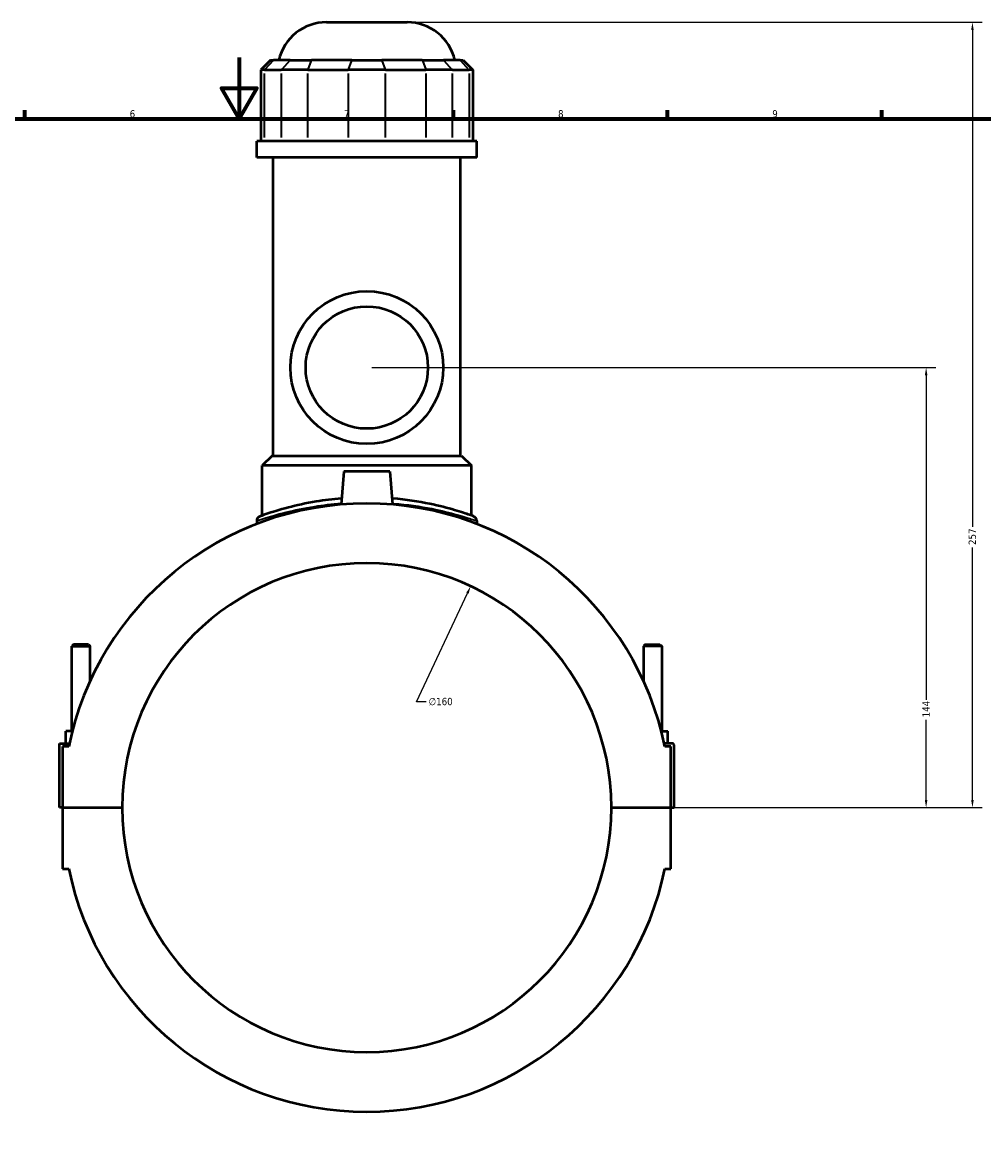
# Model space of a CAD drawing. Header units: millimetres. Extents: x -251 to 971, y -113 to 1173.
# Tile 6 of 8: x 350 to 664, y 242 to 606. Entities that reach past the tile are written whole.
import ezdxf

# ---------------------------------------------------------------- set-up
doc = ezdxf.new("R2010")
doc.units = ezdxf.units.MM
for name, color, linetype, lineweight in [('Border (ANSI)', 7, 'Continuous', 70), ('Dimension (ANSI)', 7, 'Continuous', 25), ('Visible (ANSI)', 7, 'Continuous', 50), ('Visible Narrow (ANSI)', 7, 'Continuous', 35)]:
    doc.layers.add(name, color=color, linetype=linetype, lineweight=lineweight)
doc.styles.add('Note Text (ANSI)', font='tahoma.ttf')
doc.dimstyles.new('Default - mm (ANSI)', dxfattribs={"dimtxt": 2.4, "dimasz": 2.5, "dimexe": 3.175, "dimexo": 1.6002, "dimgap": 0.8, "dimtad": 0, "dimtoh": 1, "dimdec": 0, "dimrnd": 1e-08, "dimzin": 4, "dimdsep": 46, "dimtxsty": 'Note Text (ANSI)', "dimcen": 0.09, "dimdle": 10, "dimclrd": 256, "dimclre": 256, "dimclrt": 5, "dimadec": 1, "dimazin": 1, "dimtfac": 1.27, "dimtofl": 0, "dimtmove": 0, "dimatfit": 3, "dimfxl": 1, "dimtolj": 1, "dimtzin": 4, "dimlwd": -1, "dimlwe": -1, "dimarcsym": 0})

# ---------------------------------------------------------------- blocks, each defined once
blk = doc.blocks.new('Borders Default Border')
at = {"layer": 'Border (ANSI)'}
for p, q in [((350.42, 574), (350.42, 576.8)), ((490.58, 574), (490.58, 576.8)), ((560.67, 574), (560.67, 576.8)), ((630.75, 574), (630.75, 576.8))]:
    blk.add_line(p, q, dxfattribs=at)
at = {"layer": 'Border (ANSI)', "flags": 128}
for points in [[(420.5, 594), (420.5, 574), (414.73, 584), (426.27, 584), (420.5, 574)], [(20, 20), (20, 574), (821, 574), (821, 20), (20, 20)]]:
    blk.add_lwpolyline(points, dxfattribs=at)
at = {"layer": 'Border (ANSI)', "color": 5, "true_color": 0x0000ff, "char_height": 2.4, "attachment_point": 7, "style": 'Note Text (ANSI)'}
for s, insert in [('6', (384.69, 574.35)), ('7', (454.8, 574.4)), ('8', (524.84, 574.35)), ('9', (594.92, 574.35))]:
    blk.add_mtext(s, dxfattribs=dict(at, insert=insert))
blk = doc.blocks.new('*D6')
at = {"layer": 'Defpoints', "color": 0, "transparency": 16777216}
for p in [(496.25, 421), (428.3, 276.15)]:
    blk.add_point(p, dxfattribs=at)
at = {"layer": 'Dimension (ANSI)', "transparency": 16777216}
for p, q in [((478.52, 383.2), (495.19, 418.74)), ((481.69, 383.2), (478.52, 383.2))]:
    blk.add_line(p, q, dxfattribs=at)
blk.add_solid([(494.81, 418.92), (495.57, 418.56), (496.25, 421)], dxfattribs=at)
at = {"layer": 'Dimension (ANSI)', "color": 5, "transparency": 16777216, "insert": (482.49, 384.49), "char_height": 2.4, "attachment_point": 1, "style": 'Note Text (ANSI)'}
blk.add_mtext('\\A1;∅160', dxfattribs=at)
blk = doc.blocks.new('*D10')
at = {"layer": 'Defpoints', "color": 0, "transparency": 16777216}
for p in [(462.27, 492.58), (645.25, 492.58), (542.27, 348.58)]:
    blk.add_point(p, dxfattribs=at)
at = {"layer": 'Dimension (ANSI)', "transparency": 16777216}
for p, q in [((463.87, 492.58), (648.43, 492.58)), ((645.25, 490.08), (645.25, 383.86)), ((645.25, 351.08), (645.25, 377.3)), ((543.87, 348.58), (648.43, 348.58))]:
    blk.add_line(p, q, dxfattribs=at)
for points in [[(644.83, 490.08), (645.67, 490.08), (645.25, 492.58)], [(644.83, 351.08), (645.67, 351.08), (645.25, 348.58)]]:
    blk.add_solid(points, dxfattribs=at)
at = {"layer": 'Dimension (ANSI)', "color": 5, "transparency": 16777216, "insert": (644.05, 378.1), "char_height": 2.4, "attachment_point": 1, "rotation": 90, "style": 'Note Text (ANSI)'}
blk.add_mtext('\\A1;144', dxfattribs=at)
blk = doc.blocks.new('*D11')
at = {"layer": 'Defpoints', "color": 0, "transparency": 16777216}
for p in [(475.49, 605.58), (660.4, 605.58), (542.27, 348.58)]:
    blk.add_point(p, dxfattribs=at)
at = {"layer": 'Dimension (ANSI)', "transparency": 16777216}
for p, q in [((477.09, 605.58), (663.58, 605.58)), ((660.4, 603.08), (660.4, 440.43)), ((660.4, 351.08), (660.4, 433.72)), ((543.87, 348.58), (663.58, 348.58))]:
    blk.add_line(p, q, dxfattribs=at)
for points in [[(659.99, 603.08), (660.82, 603.08), (660.4, 605.58)], [(659.99, 351.08), (660.82, 351.08), (660.4, 348.58)]]:
    blk.add_solid(points, dxfattribs=at)
at = {"layer": 'Dimension (ANSI)', "color": 5, "transparency": 16777216, "insert": (659.15, 434.52), "char_height": 2.4, "attachment_point": 1, "rotation": 90, "style": 'Note Text (ANSI)'}
blk.add_mtext('\\A1;257', dxfattribs=at)

msp = doc.modelspace()

# ---------------------------------------------------------------- linework, layer by layer
at = {"layer": 'Visible (ANSI)'}
for p, q in [((449.06, 605.58), (475.49, 605.58)), ((430.79, 593.19), (427.59, 589.99)), ((430.79, 593.19), (431.77, 593.19)), ((437.24, 593.19), (431.77, 593.19)), ((437.24, 593.19), (444.16, 593.19)), ((457.37, 593.19), (444.16, 593.19)), ((457.37, 593.19), (467.17, 593.19)), ((480.38, 593.19), (467.17, 593.19)), ((480.38, 593.19), (487.31, 593.19)), ((492.78, 593.19), (487.31, 593.19)), ((492.78, 593.19), (493.75, 593.19)), ((493.75, 593.19), (496.95, 589.99)), ((428.81, 589.99), (427.59, 589.99)), ((427.59, 589.99), (427.59, 566.64)), ((428.81, 589.99), (434.28, 589.99)), ((442.94, 589.99), (434.28, 589.99)), ((442.94, 589.99), (456.15, 589.99)), ((468.4, 589.99), (456.15, 589.99)), ((468.4, 589.99), (481.61, 589.99)), ((490.27, 589.99), (481.61, 589.99)), ((490.27, 589.99), (495.74, 589.99)), ((496.95, 589.99), (495.74, 589.99)), ((496.95, 589.99), (496.95, 566.64)), ((498.27, 566.64), (426.27, 566.64)), ((426.27, 561.33), (426.27, 566.64)), ((498.27, 561.33), (498.27, 566.64)), ((498.27, 561.33), (426.27, 561.33)), ((431.67, 463.68), (431.67, 561.33)), ((492.87, 463.68), (492.87, 561.33)), ((431.27, 463.68), (428.07, 460.48)), ((431.27, 463.68), (493.27, 463.68)), ((493.27, 463.68), (496.47, 460.48)), ((496.47, 460.48), (428.07, 460.48)), ((428.07, 444.15), (428.07, 460.48)), ((454.77, 458.58), (453.83, 447.77)), ((469.77, 458.58), (454.77, 458.58)), ((469.77, 458.58), (470.72, 447.77)), ((496.47, 444.15), (496.47, 460.48)), ((426.27, 442.37), (426.27, 441.39)), ((498.27, 442.37), (498.27, 441.39)), ((366.37, 401.96), (365.77, 401.36)), ((365.77, 401.36), (371.77, 401.36)), ((365.77, 373.58), (365.77, 401.36)), ((371.17, 401.96), (366.37, 401.96)), ((371.17, 401.96), (371.77, 401.36)), ((371.77, 390.06), (371.77, 401.36)), ((553.37, 401.96), (552.77, 401.36)), ((558.77, 401.36), (552.77, 401.36)), ((552.77, 401.36), (552.77, 390.06)), ((553.37, 401.96), (558.17, 401.96)), ((558.17, 401.96), (558.77, 401.36)), ((558.77, 401.36), (558.77, 373.58)), ((363.77, 369.58), (363.77, 373.58)), ((365.91, 373.58), (363.77, 373.58)), ((558.64, 373.58), (560.77, 373.58)), ((560.77, 369.58), (560.77, 373.58)), ((361.77, 369.58), (364.96, 369.58)), ((361.77, 348.63), (361.77, 369.58)), ((364.75, 368.58), (362.77, 368.58)), ((362.77, 368.58), (362.77, 348.63)), ((562.27, 369.58), (559.59, 369.58)), ((561.77, 368.58), (559.8, 368.58)), ((561.77, 348.63), (561.77, 368.58)), ((562.77, 348.63), (562.77, 369.08)), ((362.77, 348.63), (361.77, 348.63)), ((362.77, 348.63), (382.27, 348.63)), ((362.77, 348.53), (362.77, 328.58)), ((382.27, 348.53), (362.77, 348.53)), ((365.77, 348.53), (365.77, 348.63)), ((371.77, 348.53), (371.77, 348.63)), ((542.27, 348.63), (561.77, 348.63)), ((561.77, 348.53), (542.27, 348.53)), ((552.77, 348.63), (552.77, 348.53)), ((558.77, 348.63), (558.77, 348.53)), ((561.77, 348.63), (562.77, 348.63)), ((561.77, 328.58), (561.77, 348.53)), ((362.77, 328.58), (364.75, 328.58)), ((559.8, 328.58), (561.77, 328.58))]:
    msp.add_line(p, q, dxfattribs=at)
for radius in [25, 20]:
    msp.add_circle((462.27, 492.58), radius, dxfattribs=at)
for centre, radius, start, end in [((449.06, 589.58), 16, 90, 166.9604), ((475.49, 589.58), 16, 13.0396, 90), ((462.27, 348.58), 99.55, 11.5896, 168.4104), ((427.87, 442.37), 1.6, 110.1409, 180), ((496.67, 442.37), 1.6, 0, 69.8591), ((462.27, 348.58), 80, 0.0358, 179.9642), ((562.27, 369.08), 0.5, 0, 90), ((462.27, 348.58), 80, 180.0358, 359.9642), ((462.27, 348.58), 99.55, 191.5896, 348.4104)]:
    msp.add_arc(centre, radius, start, end, dxfattribs=at)
for points, knots in [([(454, 449.74), (451.12, 449.51), (448.34, 449.16), (442.33, 448.16), (439.24, 447.47), (433.57, 445.99), (431.16, 445.21), (428.09, 444.17), (427.33, 443.88), (427.32, 443.88)], [17.256322, 17.256322, 17.256322, 17.256322, 18.139467, 18.139467, 19.302437, 19.302437, 20.657291, 20.657291, 21.905052, 21.905052, 21.905052, 21.905052]), ([(497.22, 443.88), (497.22, 443.88), (496.77, 444.04), (494.84, 444.72), (493.16, 445.3), (488.75, 446.59), (486.01, 447.32), (479.28, 448.72), (475.15, 449.36), (470.7, 449.73), (470.62, 449.74), (470.55, 449.74)], [10.952529, 10.952529, 10.952529, 10.952529, 11.911482, 11.911482, 13.067098, 13.067098, 14.234963, 14.234963, 15.577157, 15.577157, 15.60125, 15.60125, 15.60125, 15.60125])]:
    msp.add_open_spline(points, degree=3, knots=knots, dxfattribs=at)
at = {"layer": 'Visible Narrow (ANSI)'}
for p, q in [((431.62, 593.03), (428.96, 590.15)), ((437.09, 593.03), (434.43, 590.15)), ((444.1, 593.03), (443, 590.15)), ((457.31, 593.03), (456.21, 590.15)), ((467.23, 593.03), (468.33, 590.15)), ((480.44, 593.03), (481.54, 590.15)), ((487.46, 593.03), (490.12, 590.15)), ((492.93, 593.03), (495.59, 590.15)), ((428.81, 567.81), (428.81, 588.82)), ((434.28, 588.82), (434.28, 567.81)), ((442.94, 567.81), (442.94, 588.82)), ((456.15, 588.82), (456.15, 567.81)), ((468.4, 567.81), (468.4, 588.82)), ((481.61, 588.82), (481.61, 567.81)), ((490.27, 567.81), (490.27, 588.82)), ((495.74, 588.82), (495.74, 567.81))]:
    msp.add_line(p, q, dxfattribs=at)
msp.add_arc((496.67, 442.37), 1.6, 3.493, 66.3661, dxfattribs=at)
for points, knots in [([(426.28, 442.38), (426.28, 442.38), (427.07, 442.66), (430.22, 443.69), (432.71, 444.45), (438.55, 445.91), (441.73, 446.59), (447.95, 447.58), (450.86, 447.92), (453.86, 448.16)], [-21.905052, -21.905052, -21.905052, -21.905052, -20.657291, -20.657291, -19.302437, -19.302437, -18.139467, -18.139467, -17.245459, -17.245459, -17.245459, -17.245459]), ([(470.68, 448.16), (470.8, 448.15), (470.92, 448.14), (475.54, 447.77), (479.79, 447.14), (486.73, 445.76), (489.55, 445.05), (494.09, 443.77), (495.81, 443.21), (497.81, 442.54), (498.27, 442.37), (498.27, 442.37)], [-15.612113, -15.612113, -15.612113, -15.612113, -15.577157, -15.577157, -14.234963, -14.234963, -13.067098, -13.067098, -11.911482, -11.911482, -10.952529, -10.952529, -10.952529, -10.952529])]:
    msp.add_open_spline(points, degree=3, knots=knots, dxfattribs=at)

# ---------------------------------------------------------------- block references
msp.add_blockref('Borders Default Border', (0, 0))

# ---------------------------------------------------------------- dimensions: what is measured, and where the dimension line sits
at = {"layer": 'Dimension (ANSI)'}
for base, p2, picture, middle in [((660.4, 605.58), (475.49, 605.58), '*D11', (660.4, 437.08)), ((645.25, 492.58), (462.27, 492.58), '*D10', (645.25, 380.58))]:
    dim = msp.add_linear_dim(base=base, p1=(542.27, 348.58), p2=p2, angle=90, dimstyle='Default - mm (ANSI)', override={"dimgap": 0.8, "dimtoh": 0, "dimdec": 0, "dimtol": 0, "dimlim": 0, "dimtp": 0, "dimtm": 0, "dimtdec": 2, "dimatfit": 1}, dxfattribs=at)
    dim.commit()
    dim.dimension.update_dxf_attribs({"geometry": picture, "text_midpoint": middle, "dimtype": 160})
dim = msp.add_diameter_dim_2p(p1=(428.3, 276.15), p2=(496.25, 421), dimstyle='Default - mm (ANSI)', override={"dimgap": 0.8, "dimtih": 1, "dimdec": 0, "dimlfac": 1, "dimtol": 0, "dimlim": 0, "dimtp": 0, "dimtm": 0, "dimtdec": 2}, dxfattribs=at)
dim.commit()
dim.dimension.update_dxf_attribs({"geometry": '*D6', "text_midpoint": (486.36, 383.2), "dimtype": 163})

doc.saveas('drawing.dxf')
